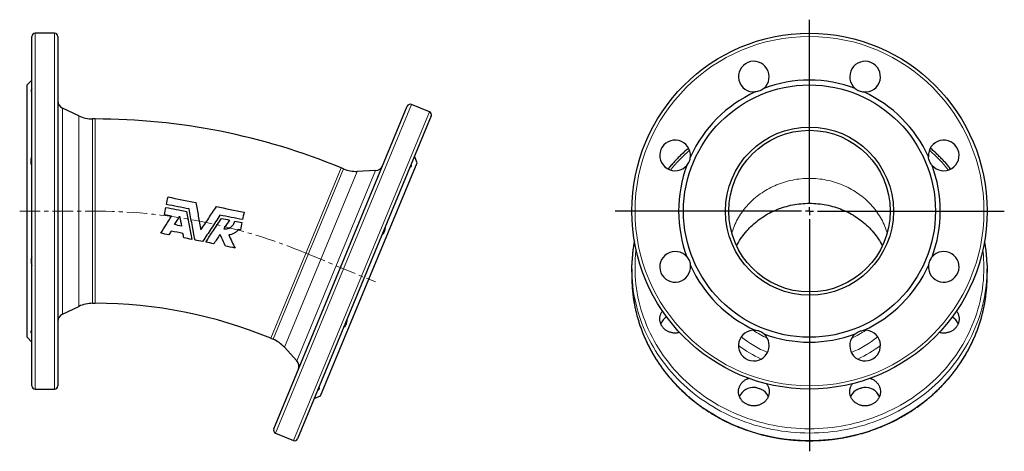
# Model space of a CAD drawing. Header units: millimetres. Extents: x 102 to 713, y 82 to 702.
# Tile 3 of 3: x 103 to 713, y 435 to 702. Entities that reach past the tile are written whole.
import ezdxf

# ---------------------------------------------------------------- set-up
doc = ezdxf.new("R2010")
doc.units = ezdxf.units.MM
doc.linetypes.add('CENTERX2', pattern=[20.32, 12.7, -2.54, 2.54, -2.54])
doc.layers.add('FORMAT', color=7, linetype='Continuous')

# ---------------------------------------------------------------- blocks, each defined once
blk = doc.blocks.new('SW_CENTERMARKSYMBOL_0')
at = {"layer": 'FORMAT', "color": 0}
for p, q in [((0, 5), (0, 118.36)), ((-5, 0), (-120.31, 0)), ((0, 0), (-2.5, 0)), ((0, 0), (0, 2.5)), ((0, 0), (0, -2.5)), ((0, 0), (2.5, 0)), ((5, 0), (120.63, 0)), ((0, -5), (0, -148.49))]:
    blk.add_line(p, q, dxfattribs=at)

msp = doc.modelspace()

# ---------------------------------------------------------------- linework, layer by layer
at = {"color": 7, "linetype": 'Continuous', "lineweight": 25}
for p, q in [((110.61, 475.82), (110.61, 691.82)), ((124.61, 693.82), (112.61, 693.82)), ((126.61, 691.82), (126.61, 583.82)), ((110.61, 664.82), (107.61, 661.82)), ((107.61, 583.82), (107.61, 661.82)), ((139.74, 642.69), (129.49, 647.47)), ((260.35, 449.22), (343.01, 648.77)), ((356.71, 645.27), (345.62, 649.86)), ((149.78, 640.82), (148.2, 640.82)), ((357.79, 642.65), (275.13, 443.09)), ((349.08, 613.79), (347.46, 617.71)), ((303.55, 609.92), (302.09, 610.52)), ((319.23, 541.72), (349.08, 613.79)), ((323.37, 608.91), (312.07, 608.42)), ((107.61, 505.82), (107.61, 583.82)), ((126.61, 583.82), (126.61, 475.82)), ((239.78, 572.28), (238.44, 572.55)), ((482.04, 548.23), (482.04, 543.64)), ((482.04, 543.64), (482.07, 541.3)), ((702.01, 541.38), (702.04, 543.64)), ((702.04, 543.64), (702.04, 548.23)), ((289.38, 469.66), (319.23, 541.72)), ((129.49, 520.17), (139.74, 524.95)), ((148.2, 526.82), (149.78, 526.82)), ((107.61, 505.82), (110.61, 502.82)), ((258.46, 505.2), (259.92, 504.6)), ((267.01, 499.63), (274.65, 491.29)), ((112.61, 473.82), (124.61, 473.82)), ((285.46, 468.04), (289.38, 469.66)), ((261.43, 446.6), (272.52, 442.01))]:
    msp.add_line(p, q, dxfattribs=at)
at = {"color": 8, "linetype": 'Continuous', "lineweight": 18}
for p, q in [((112.61, 693.82), (112.61, 473.82)), ((124.61, 583.82), (124.61, 693.82)), ((129.49, 647.47), (129.49, 583.82)), ((345.62, 649.86), (261.43, 446.6)), ((139.74, 583.82), (139.74, 642.69)), ((148.2, 640.82), (148.2, 526.82)), ((149.78, 640.82), (149.78, 526.82)), ((272.52, 442.01), (356.71, 645.27)), ((302.09, 610.52), (258.46, 505.2)), ((259.92, 504.6), (303.55, 609.92)), ((312.07, 608.42), (267.01, 499.63)), ((274.65, 491.29), (323.37, 608.91)), ((124.61, 473.82), (124.61, 583.82)), ((129.49, 583.82), (129.49, 520.17)), ((139.74, 524.95), (139.74, 583.82))]:
    msp.add_line(p, q, dxfattribs=at)
at = {"color": 8, "linetype": 'Continuous', "lineweight": 18, "flags": 128}
for points in [[(543.89, 570.33), (544.1, 570.98), (544.49, 572.14), (544.91, 573.28), (545.36, 574.42), (545.84, 575.54), (546.36, 576.65), (546.91, 577.75), (547.49, 578.83), (548.1, 579.9), (548.74, 580.96), (549.41, 582), (550.1, 583.02), (550.83, 584.03), (551.59, 585.02), (552.37, 585.98), (553.18, 586.93), (554.02, 587.86), (554.88, 588.77), (555.77, 589.66), (556.68, 590.53), (557.62, 591.37), (558.58, 592.19), (559.57, 592.99), (560.57, 593.76), (561.6, 594.51), (562.65, 595.23), (563.72, 595.93), (564.81, 596.6), (565.91, 597.25), (567.04, 597.87), (568.18, 598.46), (569.34, 599.02), (570.51, 599.56), (571.7, 600.06), (572.9, 600.54), (574.12, 600.99), (575.35, 601.41), (576.59, 601.8), (577.84, 602.15), (579.1, 602.48), (580.37, 602.78), (581.64, 603.05), (582.93, 603.28), (584.22, 603.49), (585.51, 603.66), (586.81, 603.8), (588.12, 603.91), (589.42, 603.99), (590.73, 604.04), (592.04, 604.06), (593.35, 604.04), (594.65, 603.99), (595.96, 603.91), (597.26, 603.8), (598.56, 603.66), (599.86, 603.49), (601.15, 603.28), (602.43, 603.05), (603.71, 602.78), (604.98, 602.48), (606.24, 602.15), (607.49, 601.8), (608.73, 601.41), (609.96, 600.99), (611.17, 600.54), (612.37, 600.06), (613.56, 599.56), (614.74, 599.02), (615.9, 598.46), (617.04, 597.87), (618.16, 597.25), (619.27, 596.6), (620.36, 595.93), (621.43, 595.23), (622.48, 594.51), (623.5, 593.76), (624.51, 592.99), (625.49, 592.19), (626.46, 591.37), (627.39, 590.53), (628.31, 589.66), (629.2, 588.77), (630.06, 587.86), (630.9, 586.93), (631.71, 585.98), (632.49, 585.02), (633.24, 584.03), (633.97, 583.02), (634.67, 582), (635.34, 580.96), (635.98, 579.9), (636.59, 578.83), (637.17, 577.75), (637.72, 576.65), (638.23, 575.54), (638.72, 574.42), (639.17, 573.28), (639.59, 572.14), (639.98, 570.98), (640.18, 570.33)], [(484.68, 559.86), (484.63, 559.43), (484.37, 556.82), (484.19, 554.22), (484.08, 551.61), (484.04, 549), (484.08, 546.38), (484.19, 543.77), (484.37, 541.17), (484.63, 538.57), (484.96, 535.97), (485.37, 533.39), (485.85, 530.81), (486.4, 528.25), (487.02, 525.7), (487.72, 523.17), (488.49, 520.66), (489.32, 518.16), (490.23, 515.69), (491.21, 513.24), (492.26, 510.81), (493.38, 508.41), (494.56, 506.04), (495.81, 503.7), (497.13, 501.39), (498.51, 499.11), (499.95, 496.86), (501.46, 494.65), (503.03, 492.48), (504.66, 490.35), (506.36, 488.25), (508.11, 486.2), (509.91, 484.19), (511.78, 482.23), (513.7, 480.31), (515.67, 478.44), (517.7, 476.62), (519.77, 474.85), (521.9, 473.12), (524.07, 471.45), (526.29, 469.84), (528.56, 468.27), (530.87, 466.77), (533.22, 465.31), (535.61, 463.92), (538.04, 462.58), (540.5, 461.31), (543.01, 460.09), (545.54, 458.94), (548.11, 457.84), (550.71, 456.81), (553.33, 455.84), (555.99, 454.94), (558.66, 454.1), (561.36, 453.33), (564.09, 452.62), (566.83, 451.97), (569.58, 451.4), (572.36, 450.89), (575.14, 450.45), (577.94, 450.07), (580.75, 449.76), (583.56, 449.52), (586.39, 449.35), (589.21, 449.25), (592.04, 449.22), (594.87, 449.25), (597.69, 449.35), (600.51, 449.52), (603.33, 449.76), (606.13, 450.07), (608.93, 450.45), (611.72, 450.89), (614.49, 451.4), (617.25, 451.97), (619.99, 452.62), (622.71, 453.33), (625.41, 454.1), (628.09, 454.94), (630.74, 455.84), (633.37, 456.81), (635.97, 457.84), (638.53, 458.94), (641.07, 460.09), (643.57, 461.31), (646.04, 462.58), (648.47, 463.92), (650.86, 465.31), (653.21, 466.77), (655.52, 468.27), (657.78, 469.84), (660, 471.45), (662.18, 473.12), (664.3, 474.85), (666.38, 476.62), (668.41, 478.44), (670.38, 480.31), (672.3, 482.23), (674.16, 484.19), (675.97, 486.2), (677.72, 488.25), (679.41, 490.35), (681.04, 492.48), (682.61, 494.65), (684.12, 496.86), (685.57, 499.11), (686.95, 501.39), (688.27, 503.7), (689.52, 506.04), (690.7, 508.41), (691.82, 510.81), (692.86, 513.24), (693.84, 515.69), (694.75, 518.16), (695.59, 520.66), (696.36, 523.17), (697.05, 525.7), (697.68, 528.25), (698.23, 530.81), (698.71, 533.39), (699.11, 535.97), (699.45, 538.57), (699.71, 541.17), (699.89, 543.77), (700, 546.38), (700.04, 549), (700, 551.61), (699.89, 554.22), (699.71, 556.82), (699.45, 559.43), (699.4, 559.86)], [(702.01, 545.97), (702, 545.57), (701.89, 542.91), (701.7, 540.26), (701.44, 537.61), (701.1, 534.97), (700.68, 532.33), (700.2, 529.71), (699.63, 527.1), (699, 524.51), (698.29, 521.93), (697.51, 519.37), (696.65, 516.83), (695.73, 514.31), (694.73, 511.81), (693.66, 509.34), (692.53, 506.9), (691.32, 504.48), (690.05, 502.09), (688.71, 499.74), (687.3, 497.42), (685.83, 495.13), (684.29, 492.88), (682.69, 490.67), (681.03, 488.5), (679.31, 486.36), (677.52, 484.27), (675.68, 482.23), (673.78, 480.23), (671.83, 478.28), (669.82, 476.37), (667.76, 474.51), (665.64, 472.71), (663.48, 470.95), (661.26, 469.25), (659, 467.6), (656.69, 466.01), (654.34, 464.48), (651.95, 463), (649.51, 461.58), (647.04, 460.22), (644.53, 458.92), (641.98, 457.68), (639.39, 456.5), (636.78, 455.39), (634.13, 454.34), (631.46, 453.35), (628.76, 452.43), (626.03, 451.58), (623.28, 450.79), (620.51, 450.07), (617.72, 449.41), (614.91, 448.82), (612.08, 448.31), (609.25, 447.85), (606.4, 447.47), (603.54, 447.16), (600.67, 446.92), (597.8, 446.74), (594.92, 446.64), (592.04, 446.6), (589.16, 446.64), (586.28, 446.74), (583.41, 446.92), (580.54, 447.16), (577.68, 447.47), (574.83, 447.85), (571.99, 448.31), (569.17, 448.82), (566.36, 449.41), (563.57, 450.07), (560.8, 450.79), (558.05, 451.58), (555.32, 452.43), (552.62, 453.35), (549.94, 454.34), (547.3, 455.39), (544.68, 456.5), (542.1, 457.68), (539.55, 458.92), (537.04, 460.22), (534.56, 461.58), (532.13, 463), (529.73, 464.48), (527.38, 466.01), (525.07, 467.6), (522.81, 469.25), (520.6, 470.95), (518.43, 472.71), (516.32, 474.51), (514.26, 476.37), (512.25, 478.28), (510.29, 480.23), (508.39, 482.23), (506.55, 484.27), (504.77, 486.36), (503.05, 488.5), (501.38, 490.67), (499.78, 492.88), (498.25, 495.13), (496.78, 497.42), (495.37, 499.74), (494.03, 502.09), (492.75, 504.48), (491.55, 506.9), (490.41, 509.34), (489.34, 511.81), (488.35, 514.31), (487.42, 516.83), (486.57, 519.37), (485.79, 521.93), (485.08, 524.51), (484.44, 527.1), (483.88, 529.71), (483.39, 532.33), (482.98, 534.97), (482.64, 537.61), (482.38, 540.26), (482.19, 542.91), (482.08, 545.57), (482.06, 545.99)], [(482.07, 541.3), (482.08, 540.98), (482.19, 538.32), (482.38, 535.66), (482.64, 533.02), (482.98, 530.37), (483.39, 527.74), (483.88, 525.12), (484.44, 522.51), (485.08, 519.91), (485.79, 517.34), (486.57, 514.77), (487.42, 512.23), (488.35, 509.71), (489.34, 507.22), (490.41, 504.75), (491.55, 502.3), (492.75, 499.89), (494.03, 497.5), (495.37, 495.15), (496.78, 492.82), (498.25, 490.54), (499.78, 488.29), (501.38, 486.08), (503.05, 483.9), (504.77, 481.77), (506.55, 479.68), (508.39, 477.64), (510.29, 475.64), (512.25, 473.68), (514.26, 471.78), (516.32, 469.92), (518.43, 468.11), (520.6, 466.36), (522.81, 464.66), (525.07, 463.01), (527.38, 461.42), (529.73, 459.89), (532.13, 458.41), (534.56, 456.99), (537.04, 455.63), (539.55, 454.33), (542.1, 453.09), (544.68, 451.91), (547.3, 450.8), (549.94, 449.75), (552.62, 448.76), (555.32, 447.84), (558.05, 446.99), (560.8, 446.2), (563.57, 445.47), (566.36, 444.82), (569.17, 444.23), (571.99, 443.71), (574.83, 443.26), (577.68, 442.88), (580.54, 442.57), (583.41, 442.32), (586.28, 442.15), (589.16, 442.05), (592.04, 442.01)], [(592.04, 442.01), (594.92, 442.05), (597.8, 442.15), (600.67, 442.32), (603.54, 442.57), (606.4, 442.88), (609.25, 443.26), (612.08, 443.71), (614.91, 444.23), (617.72, 444.82), (620.51, 445.47), (623.28, 446.2), (626.03, 446.99), (628.76, 447.84), (631.46, 448.76), (634.13, 449.75), (636.78, 450.8), (639.39, 451.91), (641.98, 453.09), (644.53, 454.33), (647.04, 455.63), (649.51, 456.99), (651.95, 458.41), (654.34, 459.89), (656.69, 461.42), (659, 463.01), (661.26, 464.66), (663.48, 466.36), (665.64, 468.11), (667.76, 469.92), (669.82, 471.78), (671.83, 473.68), (673.78, 475.64), (675.68, 477.64), (677.52, 479.68), (679.31, 481.77), (681.03, 483.9), (682.69, 486.08), (684.29, 488.29), (685.83, 490.54), (687.3, 492.82), (688.71, 495.15), (690.05, 497.5), (691.32, 499.89), (692.53, 502.3), (693.66, 504.75), (694.73, 507.22), (695.73, 509.71), (696.65, 512.23), (697.51, 514.77), (698.29, 517.34), (699, 519.91), (699.63, 522.51), (700.2, 525.12), (700.68, 527.74), (701.1, 530.37), (701.44, 533.02), (701.7, 535.66), (701.89, 538.32), (702, 540.98), (702.01, 541.38)]]:
    msp.add_lwpolyline(points, dxfattribs=at)
at = {"color": 7, "linetype": 'Continuous', "lineweight": 25, "flags": 128}
for points in [[(546.89, 562.34), (546.91, 562.38), (547.49, 563.46), (548.1, 564.53), (548.74, 565.59), (549.41, 566.63), (550.1, 567.65), (550.83, 568.65), (551.59, 569.64), (552.37, 570.61), (553.18, 571.56), (554.02, 572.49), (554.88, 573.4), (555.77, 574.29), (556.68, 575.15), (557.62, 576), (558.58, 576.82), (559.57, 577.62), (560.57, 578.39), (561.6, 579.14), (562.65, 579.86), (563.72, 580.56), (564.81, 581.23), (565.91, 581.88), (567.04, 582.5), (568.18, 583.09), (569.34, 583.65), (570.51, 584.18), (571.7, 584.69), (572.9, 585.17), (574.12, 585.62), (575.35, 586.03), (576.59, 586.42), (577.84, 586.78), (579.1, 587.11), (580.37, 587.41), (581.64, 587.67), (582.93, 587.91), (584.22, 588.12), (585.51, 588.29), (586.81, 588.43), (588.12, 588.54), (589.42, 588.62), (590.73, 588.67), (592.04, 588.68), (593.35, 588.67), (594.65, 588.62), (595.96, 588.54), (597.26, 588.43), (598.56, 588.29), (599.86, 588.12), (601.15, 587.91), (602.43, 587.67), (603.71, 587.41), (604.98, 587.11), (606.24, 586.78), (607.49, 586.42), (608.73, 586.03), (609.96, 585.62), (611.17, 585.17), (612.37, 584.69), (613.56, 584.18), (614.74, 583.65), (615.9, 583.09), (617.04, 582.5), (618.16, 581.88), (619.27, 581.23), (620.36, 580.56), (621.43, 579.86), (622.48, 579.14), (623.5, 578.39), (624.51, 577.62), (625.49, 576.82), (626.46, 576), (627.39, 575.15), (628.31, 574.29), (629.2, 573.4), (630.06, 572.49), (630.9, 571.56), (631.71, 570.61), (632.49, 569.64), (633.24, 568.65), (633.97, 567.65), (634.67, 566.63), (635.34, 565.59), (635.98, 564.53), (636.59, 563.46), (637.17, 562.38), (637.19, 562.34)], [(482.06, 545.99), (482.04, 548.23), (482.07, 550.55)], [(702.01, 550.51), (702.04, 548.23), (702.01, 545.97)], [(511.62, 508.77), (511.26, 508.68), (510.84, 508.59), (510.41, 508.51), (509.98, 508.46), (509.54, 508.42), (509.11, 508.4), (508.67, 508.4), (508.24, 508.42), (507.8, 508.46), (507.37, 508.51), (506.94, 508.59), (506.52, 508.68), (506.1, 508.79), (505.69, 508.91), (505.28, 509.06), (504.88, 509.22), (504.49, 509.4), (504.11, 509.59), (503.74, 509.8), (503.38, 510.03), (503.03, 510.27), (502.69, 510.52), (502.37, 510.79), (502.06, 511.08), (501.76, 511.37), (501.48, 511.68), (501.22, 512), (500.97, 512.33), (500.74, 512.67), (500.52, 513.02), (500.32, 513.38), (500.14, 513.75), (499.98, 514.12), (499.84, 514.5), (499.72, 514.89), (499.61, 515.28), (499.53, 515.67), (499.46, 516.07), (499.42, 516.47), (499.39, 516.87), (499.39, 517.28), (499.4, 517.68), (499.44, 518.08), (499.49, 518.48), (499.57, 518.88), (499.66, 519.27), (499.78, 519.66), (499.91, 520.04), (500.06, 520.42), (500.23, 520.79), (500.42, 521.15), (500.63, 521.51), (500.85, 521.85), (501, 522.07)], [(683.07, 522.07), (683.23, 521.85), (683.45, 521.51), (683.66, 521.15), (683.85, 520.79), (684.02, 520.42), (684.17, 520.04), (684.3, 519.66), (684.41, 519.27), (684.51, 518.88), (684.58, 518.48), (684.64, 518.08), (684.67, 517.68), (684.69, 517.28), (684.68, 516.87), (684.66, 516.47), (684.61, 516.07), (684.55, 515.67), (684.46, 515.28), (684.36, 514.89), (684.24, 514.5), (684.09, 514.12), (683.93, 513.75), (683.75, 513.38), (683.56, 513.02), (683.34, 512.67), (683.11, 512.33), (682.86, 512), (682.6, 511.68), (682.31, 511.37), (682.02, 511.08), (681.71, 510.79), (681.39, 510.52), (681.05, 510.27), (680.7, 510.03), (680.34, 509.8), (679.97, 509.59), (679.59, 509.4), (679.2, 509.22), (678.8, 509.06), (678.39, 508.91), (677.98, 508.79), (677.56, 508.68), (677.13, 508.59), (676.71, 508.51), (676.27, 508.46), (675.84, 508.42), (675.41, 508.4), (674.97, 508.4), (674.53, 508.42), (674.1, 508.46), (673.67, 508.51), (673.24, 508.59), (672.82, 508.68), (672.46, 508.77)], [(565.48, 477.07), (565.64, 476.85), (565.86, 476.51), (566.07, 476.15), (566.25, 475.79), (566.42, 475.42), (566.58, 475.04), (566.71, 474.66), (566.82, 474.27), (566.92, 473.88), (566.99, 473.48), (567.05, 473.08), (567.08, 472.68), (567.1, 472.28), (567.09, 471.87), (567.07, 471.47), (567.02, 471.07), (566.96, 470.67), (566.87, 470.28), (566.77, 469.89), (566.65, 469.5), (566.5, 469.12), (566.34, 468.75), (566.16, 468.38), (565.97, 468.02), (565.75, 467.67), (565.52, 467.33), (565.27, 467), (565, 466.68), (564.72, 466.37), (564.43, 466.08), (564.12, 465.79), (563.8, 465.52), (563.46, 465.27), (563.11, 465.03), (562.75, 464.8), (562.38, 464.59), (562, 464.4), (561.61, 464.22), (561.21, 464.06), (560.8, 463.91), (560.39, 463.79), (559.97, 463.68), (559.54, 463.59), (559.12, 463.51), (558.68, 463.46), (558.25, 463.42), (557.81, 463.4), (557.38, 463.4), (556.94, 463.42), (556.51, 463.46), (556.08, 463.51), (555.65, 463.59), (555.23, 463.68), (554.81, 463.79), (554.39, 463.91), (553.99, 464.06), (553.59, 464.22), (553.2, 464.4), (552.82, 464.59), (552.44, 464.8), (552.08, 465.03), (551.73, 465.27), (551.4, 465.52), (551.07, 465.79), (550.76, 466.08), (550.47, 466.37), (550.19, 466.68), (549.92, 467), (549.68, 467.33), (549.44, 467.67), (549.23, 468.02), (549.03, 468.38), (548.85, 468.75), (548.69, 469.12), (548.55, 469.5), (548.43, 469.89), (548.32, 470.28), (548.24, 470.67), (548.17, 471.07), (548.13, 471.47), (548.1, 471.87), (548.1, 472.28), (548.11, 472.68), (548.15, 473.08), (548.2, 473.48), (548.28, 473.88), (548.37, 474.27), (548.48, 474.66), (548.62, 475.04), (548.77, 475.42), (548.94, 475.79), (549.13, 476.15), (549.33, 476.51), (549.56, 476.85), (549.8, 477.19), (550.05, 477.51), (550.33, 477.83), (550.62, 478.13), (550.92, 478.42), (551.23, 478.69), (551.56, 478.96), (551.91, 479.21), (552.26, 479.44), (552.63, 479.66), (553, 479.86), (553.39, 480.05), (553.79, 480.22), (554.19, 480.37), (554.43, 480.45)], [(629.65, 480.45), (629.89, 480.37), (630.29, 480.22), (630.69, 480.05), (631.07, 479.86), (631.45, 479.66), (631.81, 479.44), (632.17, 479.21), (632.51, 478.96), (632.84, 478.69), (633.16, 478.42), (633.46, 478.13), (633.75, 477.83), (634.02, 477.51), (634.28, 477.19), (634.52, 476.85), (634.74, 476.51), (634.95, 476.15), (635.14, 475.79), (635.31, 475.42), (635.46, 475.04), (635.59, 474.66), (635.71, 474.27), (635.8, 473.88), (635.87, 473.48), (635.93, 473.08), (635.96, 472.68), (635.98, 472.28), (635.97, 471.87), (635.95, 471.47), (635.9, 471.07), (635.84, 470.67), (635.76, 470.28), (635.65, 469.89), (635.53, 469.5), (635.39, 469.12), (635.22, 468.75), (635.05, 468.38), (634.85, 468.02), (634.63, 467.67), (634.4, 467.33), (634.15, 467), (633.89, 466.68), (633.61, 466.37), (633.31, 466.08), (633, 465.79), (632.68, 465.52), (632.34, 465.27), (631.99, 465.03), (631.63, 464.8), (631.26, 464.59), (630.88, 464.4), (630.49, 464.22), (630.09, 464.06), (629.68, 463.91), (629.27, 463.79), (628.85, 463.68), (628.43, 463.59), (628, 463.51), (627.57, 463.46), (627.13, 463.42), (626.7, 463.4), (626.26, 463.4), (625.83, 463.42), (625.39, 463.46), (624.96, 463.51), (624.53, 463.59), (624.11, 463.68), (623.69, 463.79), (623.28, 463.91), (622.87, 464.06), (622.47, 464.22), (622.08, 464.4), (621.7, 464.59), (621.33, 464.8), (620.97, 465.03), (620.62, 465.27), (620.28, 465.52), (619.96, 465.79), (619.65, 466.08), (619.35, 466.37), (619.07, 466.68), (618.81, 467), (618.56, 467.33), (618.33, 467.67), (618.11, 468.02), (617.91, 468.38), (617.73, 468.75), (617.57, 469.12), (617.43, 469.5), (617.31, 469.89), (617.2, 470.28), (617.12, 470.67), (617.06, 471.07), (617.01, 471.47), (616.99, 471.87), (616.98, 472.28), (617, 472.68), (617.03, 473.08), (617.08, 473.48), (617.16, 473.88), (617.25, 474.27), (617.37, 474.66), (617.5, 475.04), (617.65, 475.42), (617.82, 475.79), (618.01, 476.15), (618.22, 476.51), (618.44, 476.85), (618.6, 477.07)]]:
    msp.add_lwpolyline(points, dxfattribs=at)
at = {"color": 7, "linetype": 'Continuous', "lineweight": 25}
for radius in [110, 78, 52, 50]:
    msp.add_circle((592.04, 583.82), radius, dxfattribs=at)
at = {"color": 8, "linetype": 'Continuous', "lineweight": 18}
msp.add_circle((592.04, 583.82), 108, dxfattribs=at)
at = {"color": 7, "linetype": 'Continuous', "lineweight": 25}
for centre, radius, start, end in [((112.61, 691.82), 2, 90, 180), ((124.61, 691.82), 2, 0, 90), ((557.6, 666.97), 9.5, 310.17807, 274.82193), ((626.48, 666.97), 9.5, 265.17807, 229.82193), ((592.04, 583.82), 81, 69.54105, 110.45895), ((592.04, 583.82), 81, 114.54105, 155.45895), ((592.04, 583.82), 81, 24.54105, 65.45895), ((131.61, 652.01), 5, 180, 245), ((344.86, 648.01), 2, 67.5, 157.5), ((148.2, 660.82), 20, 245, 270), ((149.78, 242.82), 398, 67.5, 90), ((355.94, 643.42), 2, 337.5, 67.5), ((508.89, 618.26), 9.5, 355.17807, 319.82193), ((675.19, 618.26), 9.5, 220.17807, 184.82193), ((311.2, 628.4), 20, 247.5, 272.5), ((323.15, 613.9), 5, 272.5, 337.5), ((592.04, 583.82), 81, 159.54105, 200.45895), ((592.04, 583.82), 81, 339.54105, 20.45895), ((508.89, 549.38), 9.5, 40.17807, 4.82193), ((675.19, 549.38), 9.5, 175.17807, 139.82193), ((592.04, 583.82), 81, 204.54105, 245.45895), ((592.04, 583.82), 81, 294.54105, 335.45895), ((148.2, 506.82), 20, 90, 115), ((149.78, 242.82), 284, 67.5, 90), ((131.61, 515.63), 5, 115, 180), ((508.23, 510.73), 8.92, 121.0628, 157.66329), ((675.82, 510.7), 8.95, 22.4007, 58.87321), ((557.6, 500.67), 9.5, 85.17807, 49.82193), ((592.04, 583.82), 81, 249.54105, 290.45895), ((626.48, 500.67), 9.5, 130.17807, 94.82193), ((252.27, 486.12), 20, 42.5, 67.5), ((270.97, 487.91), 5, 337.5, 42.5), ((112.61, 475.82), 2, 180, 270), ((124.61, 475.82), 2, 270, 0), ((557.44, 465.3), 9.55, 84.27981, 156.45212), ((558.35, 465.79), 8.8, 22.20255, 52.3567), ((625.73, 465.79), 8.8, 127.6433, 157.79745), ((626.63, 465.29), 9.55, 23.58434, 95.68372), ((262.2, 448.45), 2, 157.5, 247.5), ((273.28, 443.86), 2, 247.5, 337.5)]:
    msp.add_arc(centre, radius, start, end, dxfattribs=at)
at = {"color": 8, "linetype": 'Continuous', "lineweight": 18}
for centre, radius, start, end in [((585.54, 543.91), 102.97, 131.11823, 140.62875), ((598.54, 543.91), 102.97, 39.37125, 48.88177), ((590.57, 556.02), 64.46, 230.76119, 247.66894), ((590.83, 559.82), 59.96, 235.90536, 245.43253), ((593.5, 556.02), 64.46, 292.33106, 309.23881), ((593.25, 559.82), 59.96, 294.56747, 304.09464), ((590.44, 555.33), 69.02, 232.15669, 245.83972), ((593.64, 555.33), 69.02, 294.16028, 307.84331)]:
    msp.add_arc(centre, radius, start, end, dxfattribs=at)
at = {"color": 7, "linetype": 'Continuous', "lineweight": 25}
for points, knots in [([(110.61, 659.71), (110.45, 659.4), (110.32, 659.12), (110.15, 658.61), (110.11, 658.38), (110.11, 658), (110.15, 657.85), (110.32, 657.62), (110.45, 657.54), (110.61, 657.5)], [0, 0, 0, 0, 0.25, 0.25, 0.5, 0.5, 0.75, 0.75, 1, 1, 1, 1]), ([(563.73, 659.71), (563.36, 659.4), (562.97, 659.12), (562.14, 658.61), (561.69, 658.38), (560.77, 658), (560.3, 657.85), (559.34, 657.62), (558.86, 657.54), (558.4, 657.5)], [0, 0, 0, 0, 0.25, 0.25, 0.5, 0.5, 0.75, 0.75, 1, 1, 1, 1]), ([(620.35, 659.71), (620.71, 659.4), (621.1, 659.12), (621.94, 658.61), (622.39, 658.38), (623.3, 658), (623.77, 657.85), (624.74, 657.62), (625.21, 657.54), (625.68, 657.5)], [0, 0, 0, 0, 0.25, 0.25, 0.5, 0.5, 0.75, 0.75, 1, 1, 1, 1]), ([(517.21, 622.83), (516.89, 622.56), (516.23, 621.99), (515.24, 621.1), (514.24, 620.19), (513.26, 619.27), (512.28, 618.33), (511.32, 617.38), (510.37, 616.42), (509.44, 615.45), (508.52, 614.47), (507.61, 613.48), (506.72, 612.48), (505.84, 611.47), (505.1, 610.59), (504.65, 610.05), (504.49, 609.85)], [0, 0, 0, 0, 0.068886, 0.142958, 0.217028, 0.291096, 0.365162, 0.439227, 0.513289, 0.58735, 0.661409, 0.735465, 0.80952, 0.883572, 0.957623, 1, 1, 1, 1]), ([(679.59, 609.85), (679.47, 609.99), (679.08, 610.47), (678.38, 611.29), (677.51, 612.31), (676.62, 613.31), (675.71, 614.31), (674.79, 615.29), (673.86, 616.26), (672.92, 617.22), (671.96, 618.17), (670.99, 619.11), (670, 620.04), (669.01, 620.95), (668, 621.85), (667.28, 622.48), (666.9, 622.8), (666.87, 622.83)], [0, 0, 0, 0, 0.0298709, 0.1039168, 0.1779649, 0.2520151, 0.3260673, 0.4001215, 0.4741778, 0.5482361, 0.6222963, 0.6963586, 0.7704227, 0.8444888, 0.9185567, 0.9926265, 1, 1, 1, 1]), ([(110.61, 612.13), (110.45, 612.5), (110.32, 612.89), (110.15, 613.72), (110.11, 614.17), (110.11, 615.09), (110.15, 615.56), (110.32, 616.52), (110.45, 616.99), (110.61, 617.46)], [0, 0, 0, 0, 0.25, 0.25, 0.5, 0.5, 0.75, 0.75, 1, 1, 1, 1]), ([(516.15, 612.13), (516.45, 612.5), (516.74, 612.89), (517.25, 613.72), (517.48, 614.17), (517.86, 615.09), (518.01, 615.56), (518.24, 616.52), (518.32, 616.99), (518.36, 617.46)], [0, 0, 0, 0, 0.25, 0.25, 0.5, 0.5, 0.75, 0.75, 1, 1, 1, 1]), ([(667.93, 612.13), (667.62, 612.5), (667.34, 612.89), (666.83, 613.72), (666.6, 614.17), (666.22, 615.09), (666.07, 615.56), (665.84, 616.52), (665.76, 616.99), (665.72, 617.46)], [0, 0, 0, 0, 0.25, 0.25, 0.5, 0.5, 0.75, 0.75, 1, 1, 1, 1]), ([(345.5, 612.99), (345.52, 612.82), (345.53, 612.65), (345.54, 612.34), (345.53, 612.2), (345.51, 611.93), (345.5, 611.81), (345.45, 611.58), (345.42, 611.48), (345.31, 611.22), (345.21, 611.09), (345.03, 610.98), (344.96, 610.96), (344.82, 610.93), (344.74, 610.93), (344.66, 610.95)], [0, 0, 0, 0, 0.125, 0.125, 0.25, 0.25, 0.375, 0.375, 0.5, 0.5, 0.75, 0.75, 0.875, 0.875, 1, 1, 1, 1]), ([(212.03, 589.17), (212.57, 586.35), (213.11, 583.54), (214.2, 577.88), (214.75, 575.05), (215.3, 572.2)], [0, 0, 0, 0, 0.5, 0.5, 1, 1, 1, 1]), ([(215.3, 572.2), (216.89, 574.62), (218.48, 577.03), (221.65, 581.84), (223.23, 584.23), (224.81, 586.62)], [0, 0, 0, 0, 0.5, 0.5, 1, 1, 1, 1]), ([(206.35, 583.59), (206.91, 580.69), (207.47, 577.8), (208.57, 572.05), (209.13, 569.18), (209.68, 566.33)], [0, 0, 0, 0, 0.5, 0.5, 1, 1, 1, 1]), ([(211.61, 565.94), (211, 569.12), (210.39, 572.31), (209.15, 578.71), (208.53, 581.92), (207.91, 585.15)], [0, 0, 0, 0, 0.5, 0.5, 1, 1, 1, 1]), ([(227.07, 581.34), (225.26, 578.6), (223.46, 575.87), (219.87, 570.42), (218.08, 567.71), (216.3, 565.01)], [0, 0, 0, 0, 0.5, 0.5, 1, 1, 1, 1]), ([(218.24, 564.62), (219.84, 567.05), (221.45, 569.49), (224.67, 574.38), (226.29, 576.84), (227.92, 579.3)], [0, 0, 0, 0, 0.5, 0.5, 1, 1, 1, 1]), ([(229.41, 572.95), (229.79, 572.89), (230.17, 572.87), (230.74, 572.88), (230.93, 572.9), (231.3, 572.95), (231.49, 572.98), (232.05, 573.11), (232.41, 573.23), (233.1, 573.53), (233.44, 573.72), (234.06, 574.15), (234.35, 574.4), (234.75, 574.81), (234.88, 574.95), (235.12, 575.25), (235.23, 575.4), (235.54, 575.88), (235.72, 576.21), (236.01, 576.92), (236.12, 577.28), (236.19, 577.66)], [0, 0, 0, 0, 0.125, 0.125, 0.1875, 0.1875, 0.25, 0.25, 0.375, 0.375, 0.5, 0.5, 0.625, 0.625, 0.6875, 0.6875, 0.75, 0.75, 0.875, 0.875, 1, 1, 1, 1]), ([(329.34, 573.95), (329.32, 573.71), (329.29, 573.46), (329.23, 572.97), (329.18, 572.73), (329.08, 572.26), (329.02, 572.03), (328.88, 571.58), (328.8, 571.35), (328.54, 570.72), (328.33, 570.33), (327.97, 569.79), (327.84, 569.63), (327.58, 569.31), (327.44, 569.17), (327.3, 569.03)], [0, 0, 0, 0, 0.125, 0.125, 0.25, 0.25, 0.375, 0.375, 0.5, 0.5, 0.75, 0.75, 0.875, 0.875, 1, 1, 1, 1]), ([(238.44, 572.55), (238.12, 572.04), (237.74, 571.58), (237.09, 570.96), (236.86, 570.77), (236.37, 570.41), (236.12, 570.25), (235.61, 569.96), (235.34, 569.83), (234.78, 569.6), (234.5, 569.51), (233.63, 569.28), (233.04, 569.19), (232.44, 569.19)], [0, 0, 0, 0, 0.25, 0.25, 0.375, 0.375, 0.5, 0.5, 0.625, 0.625, 0.75, 0.75, 1, 1, 1, 1]), ([(483.61, 565.36), (483.55, 565.05), (483.42, 564.31), (483.22, 563.15), (483.03, 561.86), (482.85, 560.57), (482.69, 559.28), (482.54, 557.99), (482.42, 556.7), (482.31, 555.4), (482.22, 554.1), (482.15, 552.81), (482.1, 551.63), (482.08, 550.88), (482.07, 550.56)], [0, 0, 0, 0, 0.063271, 0.150576, 0.237881, 0.325184, 0.412486, 0.499788, 0.587088, 0.674388, 0.761687, 0.848986, 0.936284, 1, 1, 1, 1]), ([(702.01, 550.52), (702, 550.78), (701.99, 551.47), (701.94, 552.59), (701.87, 553.89), (701.78, 555.19), (701.68, 556.48), (701.56, 557.77), (701.42, 559.07), (701.26, 560.36), (701.08, 561.65), (700.89, 562.93), (700.68, 564.17), (700.54, 564.97), (700.47, 565.35)], [0, 0, 0, 0, 0.051927, 0.139011, 0.226095, 0.313179, 0.400263, 0.487349, 0.574434, 0.661521, 0.748608, 0.835695, 0.922784, 1, 1, 1, 1]), ([(110.61, 555.51), (110.45, 555.14), (110.32, 554.76), (110.15, 553.92), (110.11, 553.47), (110.11, 552.55), (110.15, 552.08), (110.32, 551.12), (110.45, 550.65), (110.61, 550.18)], [0, 0, 0, 0, 0.25, 0.25, 0.5, 0.5, 0.75, 0.75, 1, 1, 1, 1]), ([(516.15, 555.51), (516.45, 555.14), (516.74, 554.76), (517.25, 553.92), (517.48, 553.47), (517.86, 552.55), (518.01, 552.08), (518.24, 551.12), (518.32, 550.65), (518.36, 550.18)], [0, 0, 0, 0, 0.25, 0.25, 0.5, 0.5, 0.75, 0.75, 1, 1, 1, 1]), ([(667.93, 555.51), (667.62, 555.14), (667.34, 554.76), (666.83, 553.92), (666.6, 553.47), (666.22, 552.55), (666.07, 552.08), (665.84, 551.12), (665.76, 550.65), (665.72, 550.18)], [0, 0, 0, 0, 0.25, 0.25, 0.5, 0.5, 0.75, 0.75, 1, 1, 1, 1]), ([(482.07, 541.29), (482.08, 541.05), (482.09, 540.38), (482.14, 539.28), (482.21, 537.98), (482.29, 536.68), (482.4, 535.39), (482.52, 534.09), (482.66, 532.8), (482.82, 531.51), (482.99, 530.22), (483.19, 528.94), (483.4, 527.65), (483.63, 526.37), (483.88, 525.09), (484.14, 523.82), (484.42, 522.54), (484.72, 521.28), (485.04, 520.01), (485.37, 518.75), (485.73, 517.49), (486.1, 516.24), (486.48, 514.99), (486.89, 513.75), (487.31, 512.51), (487.74, 511.27), (488.2, 510.04), (488.67, 508.82), (489.16, 507.6), (489.67, 506.39), (490.19, 505.18), (490.73, 503.98), (491.28, 502.79), (491.85, 501.61), (492.44, 500.43), (493.04, 499.25), (493.66, 498.09), (494.3, 496.93), (494.95, 495.78), (495.62, 494.64), (496.3, 493.5), (497, 492.38), (497.72, 491.26), (498.45, 490.15), (499.19, 489.05), (499.96, 487.96), (500.73, 486.87), (501.52, 485.8), (502.33, 484.73), (503.15, 483.68), (503.98, 482.64), (504.83, 481.6), (505.69, 480.58), (506.57, 479.56), (507.46, 478.56), (508.36, 477.56), (509.28, 476.58), (510.21, 475.61), (511.16, 474.65), (512.12, 473.7), (513.09, 472.76), (514.07, 471.83), (515.07, 470.92), (516.08, 470.01), (517.1, 469.12), (518.14, 468.24), (519.18, 467.38), (520.24, 466.52), (521.31, 465.68), (522.39, 464.85), (523.48, 464.04), (524.59, 463.23), (525.7, 462.44), (526.83, 461.67), (527.96, 460.9), (529.11, 460.15), (530.27, 459.42), (531.43, 458.69), (532.61, 457.99), (533.8, 457.29), (534.99, 456.61), (536.2, 455.94), (537.41, 455.29), (538.64, 454.65), (539.87, 454.03), (541.11, 453.42), (542.36, 452.83), (543.62, 452.25), (544.88, 451.68), (546.15, 451.13), (547.43, 450.6), (548.72, 450.08), (550.02, 449.58), (551.32, 449.09), (552.62, 448.61), (553.94, 448.16), (555.26, 447.71), (556.59, 447.29), (557.92, 446.88), (559.26, 446.48), (560.6, 446.1), (561.95, 445.74), (563.3, 445.39), (564.66, 445.06), (566.02, 444.74), (567.39, 444.44), (568.76, 444.16), (570.13, 443.89), (571.51, 443.64), (572.89, 443.41), (574.28, 443.19), (575.66, 442.99), (577.05, 442.81), (578.45, 442.64), (579.84, 442.48), (581.24, 442.35), (582.64, 442.23), (584.04, 442.13), (585.44, 442.04), (586.84, 441.97), (588.24, 441.92), (589.65, 441.88), (590.91, 441.86), (591.71, 441.86), (592.04, 441.86)], [0, 0, 0, 0, 0.0045649, 0.0128023, 0.0210397, 0.0292771, 0.0375145, 0.045752, 0.0539896, 0.0622272, 0.0704649, 0.0787026, 0.0869405, 0.0951784, 0.1034164, 0.1116546, 0.1198929, 0.1281313, 0.1363698, 0.1446085, 0.1528473, 0.1610863, 0.1693255, 0.1775648, 0.1858043, 0.1940439, 0.2022838, 0.2105238, 0.2187641, 0.2270045, 0.2352452, 0.2434861, 0.2517272, 0.2599684, 0.26821, 0.2764517, 0.2846937, 0.2929359, 0.3011783, 0.309421, 0.3176639, 0.325907, 0.3341504, 0.342394, 0.3506378, 0.3588819, 0.3671262, 0.3753708, 0.3836156, 0.3918606, 0.4001059, 0.4083514, 0.4165972, 0.4248431, 0.4330894, 0.4413358, 0.4495825, 0.4578293, 0.4660765, 0.4743238, 0.4825713, 0.4908191, 0.4990671, 0.5073153, 0.5155637, 0.5238123, 0.5320611, 0.5403101, 0.5485593, 0.5568086, 0.5650582, 0.5733079, 0.5815579, 0.589808, 0.5980583, 0.6063087, 0.6145593, 0.6228101, 0.631061, 0.6393121, 0.6475633, 0.6558147, 0.6640662, 0.6723178, 0.6805696, 0.6888215, 0.6970736, 0.7053257, 0.713578, 0.7218304, 0.7300829, 0.7383355, 0.7465883, 0.7548411, 0.763094, 0.771347, 0.7796001, 0.7878533, 0.7961066, 0.80436, 0.8126134, 0.8208669, 0.8291205, 0.8373741, 0.8456278, 0.8538816, 0.8621354, 0.8703893, 0.8786433, 0.8868972, 0.8951513, 0.9034053, 0.9116594, 0.9199136, 0.9281678, 0.936422, 0.9446762, 0.9529305, 0.9611848, 0.9694391, 0.9776934, 0.9859478, 0.9942021, 1, 1, 1, 1]), ([(592.04, 441.86), (592.29, 441.86), (593, 441.86), (594.19, 441.88), (595.59, 441.91), (596.99, 441.96), (598.4, 442.03), (599.8, 442.11), (601.2, 442.21), (602.6, 442.33), (603.99, 442.46), (605.39, 442.61), (606.78, 442.77), (608.17, 442.96), (609.56, 443.16), (610.95, 443.37), (612.33, 443.6), (613.71, 443.85), (615.08, 444.11), (616.45, 444.39), (617.82, 444.69), (619.18, 445), (620.54, 445.33), (621.9, 445.68), (623.25, 446.04), (624.59, 446.41), (625.93, 446.81), (627.26, 447.21), (628.59, 447.64), (629.91, 448.08), (631.23, 448.53), (632.54, 449), (633.84, 449.49), (635.13, 449.99), (636.42, 450.51), (637.7, 451.04), (638.98, 451.59), (640.24, 452.15), (641.5, 452.73), (642.75, 453.32), (643.99, 453.92), (645.23, 454.54), (646.45, 455.18), (647.67, 455.83), (648.88, 456.49), (650.07, 457.17), (651.26, 457.87), (652.44, 458.57), (653.61, 459.29), (654.77, 460.03), (655.92, 460.77), (657.06, 461.54), (658.18, 462.31), (659.3, 463.1), (660.41, 463.9), (661.5, 464.71), (662.58, 465.54), (663.65, 466.38), (664.72, 467.23), (665.76, 468.1), (666.8, 468.97), (667.82, 469.86), (668.84, 470.76), (669.83, 471.68), (670.82, 472.6), (671.79, 473.54), (672.76, 474.49), (673.7, 475.44), (674.64, 476.42), (675.56, 477.4), (676.46, 478.39), (677.36, 479.39), (678.24, 480.4), (679.1, 481.43), (679.95, 482.46), (680.79, 483.5), (681.61, 484.56), (682.42, 485.62), (683.21, 486.69), (683.99, 487.77), (684.75, 488.86), (685.5, 489.96), (686.24, 491.07), (686.95, 492.19), (687.66, 493.31), (688.34, 494.45), (689.01, 495.59), (689.67, 496.74), (690.31, 497.89), (690.93, 499.06), (691.54, 500.23), (692.13, 501.41), (692.7, 502.59), (693.26, 503.79), (693.8, 504.98), (694.33, 506.19), (694.83, 507.4), (695.32, 508.62), (695.8, 509.84), (696.26, 511.07), (696.7, 512.3), (697.12, 513.54), (697.53, 514.78), (697.92, 516.03), (698.29, 517.28), (698.64, 518.54), (698.98, 519.8), (699.3, 521.07), (699.6, 522.33), (699.89, 523.61), (700.16, 524.88), (700.41, 526.16), (700.64, 527.44), (700.85, 528.72), (701.05, 530.01), (701.23, 531.3), (701.39, 532.59), (701.53, 533.88), (701.66, 535.17), (701.77, 536.47), (701.86, 537.76), (701.93, 539.06), (701.98, 540.27), (702, 541.04), (702.01, 541.37)], [0, 0, 0, 0, 0.004374, 0.012624, 0.020874, 0.029124, 0.037374, 0.045625, 0.053875, 0.062125, 0.070375, 0.078625, 0.086875, 0.095125, 0.103375, 0.111626, 0.119875, 0.128125, 0.136375, 0.144625, 0.152875, 0.161125, 0.169375, 0.177624, 0.185874, 0.194123, 0.202373, 0.210622, 0.218872, 0.227121, 0.23537, 0.243619, 0.251868, 0.260117, 0.268366, 0.276615, 0.284864, 0.293112, 0.301361, 0.309609, 0.317857, 0.326105, 0.334353, 0.342601, 0.350849, 0.359097, 0.367344, 0.375591, 0.383839, 0.392086, 0.400333, 0.408579, 0.416826, 0.425072, 0.433318, 0.441565, 0.44981, 0.458056, 0.466302, 0.474547, 0.482792, 0.491037, 0.499282, 0.507526, 0.515771, 0.524015, 0.532259, 0.540503, 0.548746, 0.556989, 0.565232, 0.573475, 0.581718, 0.58996, 0.598202, 0.606444, 0.614686, 0.622927, 0.631169, 0.63941, 0.64765, 0.655891, 0.664131, 0.672371, 0.680611, 0.68885, 0.69709, 0.705329, 0.713567, 0.721806, 0.730044, 0.738282, 0.74652, 0.754758, 0.762995, 0.771232, 0.779469, 0.787706, 0.795943, 0.804179, 0.812415, 0.820651, 0.828887, 0.837122, 0.845358, 0.853593, 0.861828, 0.870063, 0.878297, 0.886532, 0.894766, 0.903, 0.911235, 0.919469, 0.927703, 0.935936, 0.94417, 0.952404, 0.960637, 0.968871, 0.977104, 0.985337, 0.993571, 1, 1, 1, 1]), ([(305.63, 516.72), (305.63, 516.52), (305.63, 516.31), (305.59, 515.91), (305.56, 515.7), (305.48, 515.29), (305.43, 515.08), (305.3, 514.65), (305.22, 514.44), (304.96, 513.8), (304.74, 513.38), (304.22, 512.56), (303.91, 512.16), (303.59, 511.79)], [0, 0, 0, 0, 0.125, 0.125, 0.25, 0.25, 0.375, 0.375, 0.5, 0.5, 0.75, 0.75, 1, 1, 1, 1]), ([(110.61, 507.93), (110.45, 508.24), (110.32, 508.52), (110.15, 509.03), (110.11, 509.26), (110.11, 509.64), (110.15, 509.79), (110.32, 510.02), (110.45, 510.1), (110.61, 510.14)], [0, 0, 0, 0, 0.25, 0.25, 0.5, 0.5, 0.75, 0.75, 1, 1, 1, 1]), ([(563.73, 507.93), (563.36, 508.24), (562.97, 508.52), (562.14, 509.03), (561.69, 509.26), (560.77, 509.64), (560.3, 509.79), (559.34, 510.02), (558.86, 510.1), (558.4, 510.14)], [0, 0, 0, 0, 0.25, 0.25, 0.5, 0.5, 0.75, 0.75, 1, 1, 1, 1]), ([(620.35, 507.93), (620.71, 508.24), (621.1, 508.52), (621.94, 509.03), (622.39, 509.26), (623.3, 509.64), (623.77, 509.79), (624.74, 510.02), (625.21, 510.1), (625.68, 510.14)], [0, 0, 0, 0, 0.25, 0.25, 0.5, 0.5, 0.75, 0.75, 1, 1, 1, 1]), ([(288.26, 474.8), (288.4, 474.7), (288.48, 474.58), (288.54, 474.37), (288.54, 474.3), (288.52, 474.14), (288.5, 474.06), (288.39, 473.79), (288.26, 473.6), (288, 473.3), (287.9, 473.19), (287.67, 472.98), (287.55, 472.87), (287.42, 472.76)], [0, 0, 0, 0, 0.25, 0.25, 0.375, 0.375, 0.5, 0.5, 0.75, 0.75, 0.875, 0.875, 1, 1, 1, 1]), ([(563.73, 472.76), (563.36, 472.98), (562.98, 473.19), (562.35, 473.5), (562.14, 473.59), (561.69, 473.79), (561.47, 473.88), (560.78, 474.15), (560.31, 474.3), (559.59, 474.51), (559.34, 474.58), (558.87, 474.7), (558.63, 474.75), (558.4, 474.8)], [0, 0, 0, 0, 0.25, 0.25, 0.375, 0.375, 0.5, 0.5, 0.75, 0.75, 0.875, 0.875, 1, 1, 1, 1]), ([(625.68, 474.8), (625.21, 474.7), (624.73, 474.58), (624.02, 474.37), (623.78, 474.3), (623.31, 474.14), (623.07, 474.06), (622.38, 473.79), (621.94, 473.6), (621.32, 473.3), (621.11, 473.19), (620.72, 472.98), (620.53, 472.87), (620.35, 472.76)], [0, 0, 0, 0, 0.25, 0.25, 0.375, 0.375, 0.5, 0.5, 0.75, 0.75, 0.875, 0.875, 1, 1, 1, 1])]:
    msp.add_open_spline(points, degree=3, knots=knots, dxfattribs=at)
for points in [[(193.95, 587.92), (194.26, 589.49), (194.57, 591.04), (194.88, 592.58)], [(194.88, 592.58), (200.59, 591.44), (206.31, 590.3), (212.03, 589.17)], [(192.7, 581.65), (193, 583.15), (193.3, 584.64), (193.6, 586.13)], [(193.6, 586.13), (197.85, 585.29), (202.1, 584.44), (206.35, 583.59)], [(207.91, 585.15), (203.26, 586.07), (198.61, 587), (193.95, 587.92)], [(224.81, 586.62), (230.52, 585.49), (236.24, 584.35), (241.96, 583.21)], [(190.42, 570.16), (192.63, 573.67), (194.87, 577.21), (197.11, 580.77)], [(197.11, 580.77), (195.64, 581.06), (194.17, 581.36), (192.7, 581.65)], [(198.84, 575.47), (199.92, 577.19), (201.01, 578.91), (202.09, 580.63)], [(202.09, 580.63), (202.48, 578.61), (202.87, 576.6), (203.25, 574.6)], [(241.03, 578.56), (236.38, 579.49), (231.72, 580.41), (227.07, 581.34)], [(227.92, 579.3), (229.59, 578.97), (231.27, 578.64), (232.94, 578.31)], [(241.96, 583.21), (241.65, 581.67), (241.34, 580.12), (241.03, 578.56)], [(203.25, 574.6), (201.78, 574.89), (200.31, 575.18), (198.84, 575.47)], [(232.94, 578.31), (231.77, 576.52), (230.59, 574.74), (229.41, 572.95)], [(236.19, 577.66), (237.68, 577.36), (239.18, 577.06), (240.67, 576.77)], [(240.67, 576.77), (240.38, 575.28), (240.08, 573.78), (239.78, 572.28)], [(195.4, 569.17), (193.74, 569.5), (192.08, 569.83), (190.42, 570.16)], [(196.84, 571.45), (196.36, 570.68), (195.88, 569.92), (195.4, 569.17)], [(204.14, 569.99), (201.71, 570.48), (199.27, 570.96), (196.84, 571.45)], [(204.65, 567.33), (204.48, 568.21), (204.31, 569.1), (204.14, 569.99)], [(209.68, 566.33), (208, 566.66), (206.33, 566.99), (204.65, 567.33)], [(227.07, 569.4), (225.79, 567.46), (224.52, 565.54), (223.26, 563.63)], [(230.55, 562.18), (229.4, 564.57), (228.23, 566.98), (227.07, 569.4)], [(232.44, 569.19), (233.76, 566.45), (235.07, 563.73), (236.38, 561.02)], [(216.3, 565.01), (214.74, 565.32), (213.18, 565.63), (211.61, 565.94)], [(223.26, 563.63), (221.59, 563.96), (219.91, 564.29), (218.24, 564.62)], [(236.38, 561.02), (234.43, 561.4), (232.49, 561.79), (230.55, 562.18)]]:
    msp.add_open_spline(points, degree=3, dxfattribs=at)
at = {"layer": 'FORMAT', "linetype": 'CENTERX2', "lineweight": 18}
for p, q in [((103.05, 583.82), (149.78, 583.82)), ((280.27, 557.86), (323.25, 540.06))]:
    msp.add_line(p, q, dxfattribs=at)
msp.add_arc((149.78, 242.82), 341, 67.5, 90.33605, dxfattribs=at)

# ---------------------------------------------------------------- block references
at = {"layer": 'FORMAT'}
msp.add_blockref('SW_CENTERMARKSYMBOL_0', (592.04, 583.82), dxfattribs=at)

doc.saveas('drawing.dxf')
